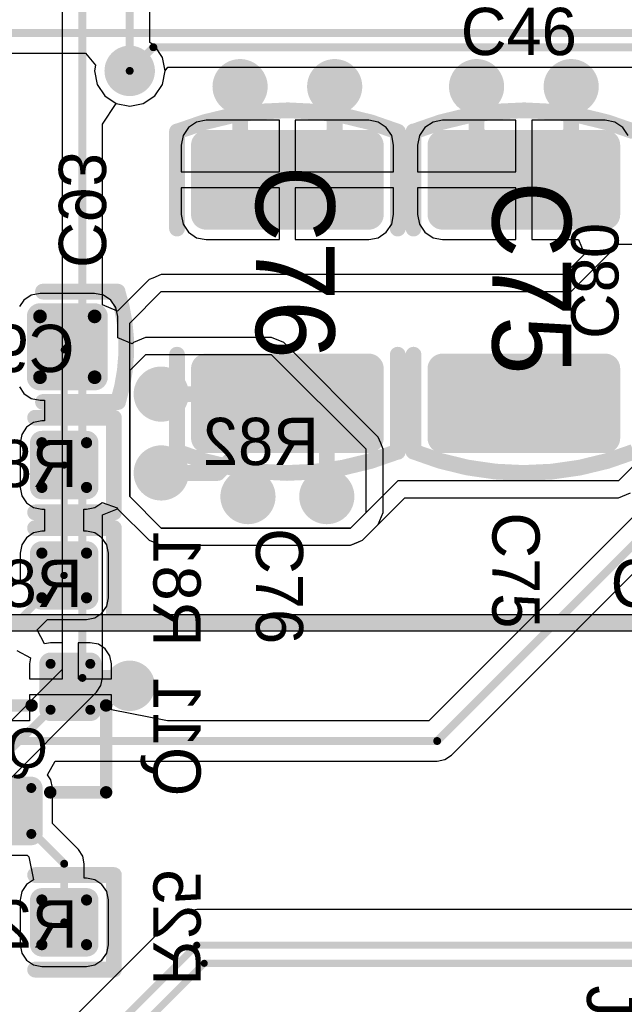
# Model space of a CAD drawing. Header units: millimetres. Extents: x 1.4 to 10.4, y 0 to 10.9.
# Tile 37 of 177: x 4.13 to 4.514, y 2.433 to 3.057. Entities that reach past the tile are written whole.
import ezdxf

# ---------------------------------------------------------------- set-up
doc = ezdxf.new("R2010")
doc.units = ezdxf.units.MM
doc.header["$MEASUREMENT"] = 0
for name, color, linetype in [('BottomLayer', 5, 'Continuous'), ('BottomOverlay', 54, 'Continuous'), ('BottomPaste', 16, 'Continuous'), ('BottomSolder', 6, 'Continuous'), ('DrillDrawing', 1, 'Continuous'), ('DrillGuide', 244, 'Continuous'), ('InternalPlane1', 76, 'Continuous'), ('InternalPlane2', 16, 'Continuous'), ('Mechanical31', 56, 'Continuous'), ('Mechanical32', 56, 'Continuous'), ('MultiLayer', 9, 'Continuous'), ('TopLayer', 1, 'Continuous'), ('TopOverlay', 2, 'Continuous'), ('TopPaste', 8, 'Continuous'), ('TopSolder', 216, 'Continuous')]:
    doc.layers.add(name, color=color, linetype=linetype)

msp = doc.modelspace()

# ---------------------------------------------------------------- linework, layer by layer
at = {"layer": 'BottomLayer'}
for p, q in [((3.84928, 3.03626), (4.17193, 3.03626)), ((4.17193, 3.03626), (4.17827, 3.02852)), ((4.17827, 3.02852), (4.17757, 3.025)), ((4.17757, 3.025), (4.17928, 3.01642)), ((4.22072, 3.01642), (4.22243, 3.025)), ((4.22243, 3.025), (4.22428, 3.02726)), ((4.22428, 3.02726), (4.57472, 3.02726)), ((4.17928, 3.01642), (4.18414, 3.00914)), ((4.21586, 3.00914), (4.22072, 3.01642)), ((4.18414, 3.00914), (4.19142, 3.00428)), ((4.19142, 3.00428), (4.2, 3.00257)), ((4.2, 3.00257), (4.20858, 3.00428)), ((4.20858, 3.00428), (4.21586, 3.00914)), ((4.13278, 2.87962), (4.13, 2.87547)), ((4.13752, 2.88279), (4.13278, 2.87962)), ((4.14311, 2.8839), (4.13752, 2.88279)), ((4.17776, 2.8839), (4.14311, 2.8839)), ((4.18335, 2.88279), (4.17776, 2.8839)), ((4.18809, 2.87962), (4.18335, 2.88279)), ((4.19126, 2.87488), (4.18809, 2.87962)), ((4.19237, 2.86929), (4.19126, 2.87488)), ((4.19237, 2.85574), (4.19237, 2.86929)), ((4.20161, 2.85191), (4.19237, 2.85574)), ((4.21, 2.85582), (4.20235, 2.85265)), ((4.29, 2.85582), (4.21, 2.85582)), ((4.29765, 2.85265), (4.29, 2.85582)), ((4.29, 2.85582), (4.29, 2.85582)), ((4.20235, 2.85265), (4.20161, 2.85191)), ((4.20235, 2.85265), (4.20235, 2.85265)), ((4.35765, 2.79265), (4.29765, 2.85265)), ((4.21, 2.845), (4.2, 2.835)), ((4.29, 2.845), (4.21, 2.845)), ((4.35, 2.785), (4.29, 2.845)), ((4.2, 2.835), (4.2, 2.755)), ((4.13, 2.82453), (4.13278, 2.82038)), ((4.13278, 2.82038), (4.13752, 2.81721)), ((4.13752, 2.81721), (4.14311, 2.8161)), ((4.14311, 2.8161), (4.14597, 2.8161)), ((4.14597, 2.8161), (4.14597, 2.80298)), ((4.13453, 2.79894), (4.13153, 2.79446)), ((4.13901, 2.80193), (4.13453, 2.79894)), ((4.14429, 2.80298), (4.13901, 2.80193)), ((4.14597, 2.80298), (4.14429, 2.80298)), ((4.13153, 2.79446), (4.13048, 2.78917)), ((4.35924, 2.78883), (4.35765, 2.79265)), ((4.35765, 2.79265), (4.35765, 2.79265)), ((4.13048, 2.78917), (4.13048, 2.76083)), ((4.36082, 2.785), (4.35924, 2.78883)), ((4.35, 2.745), (4.35, 2.785)), ((4.36082, 2.745), (4.36082, 2.785)), ((4.36082, 2.785), (4.36082, 2.785)), ((4.55621, 2.77923), (4.38972, 2.61274)), ((4.13048, 2.76083), (4.13153, 2.75554)), ((4.13153, 2.75554), (4.13453, 2.75106)), ((4.2, 2.755), (4.22, 2.735)), ((4.13453, 2.75106), (4.13901, 2.74807)), ((4.13901, 2.74807), (4.14429, 2.74702)), ((4.17264, 2.74702), (4.17792, 2.74807)), ((4.17792, 2.74807), (4.1824, 2.75106)), ((4.1824, 2.75106), (4.18261, 2.75118)), ((4.1824, 2.75106), (4.1824, 2.75106)), ((4.1824, 2.75106), (4.1824, 2.75106)), ((4.18261, 2.75118), (4.19208, 2.74798)), ((4.19208, 2.74798), (4.19235, 2.74735)), ((4.14429, 2.74702), (4.14597, 2.74702)), ((4.14597, 2.74702), (4.14597, 2.73298)), ((4.17095, 2.73298), (4.17095, 2.74702)), ((4.17095, 2.74702), (4.17264, 2.74702)), ((4.19235, 2.74735), (4.19235, 2.74735)), ((4.19235, 2.74735), (4.21235, 2.72735)), ((4.34, 2.735), (4.35, 2.745)), ((4.35765, 2.73735), (4.36082, 2.745)), ((4.36082, 2.745), (4.36082, 2.745)), ((4.34765, 2.72735), (4.35765, 2.73735)), ((4.40401, 2.59099), (4.55302, 2.73999)), ((4.13453, 2.72894), (4.13153, 2.72446)), ((4.13901, 2.73193), (4.13453, 2.72894)), ((4.14429, 2.73298), (4.13901, 2.73193)), ((4.14597, 2.73298), (4.14429, 2.73298)), ((4.17264, 2.73298), (4.17095, 2.73298)), ((4.17792, 2.73193), (4.17264, 2.73298)), ((4.1824, 2.72894), (4.17792, 2.73193)), ((4.1854, 2.72446), (4.1824, 2.72894)), ((4.22, 2.735), (4.34, 2.735)), ((4.13153, 2.72446), (4.13048, 2.71917)), ((4.18645, 2.71917), (4.1854, 2.72446)), ((4.21235, 2.72735), (4.22, 2.72418)), ((4.22, 2.72418), (4.22, 2.72418)), ((4.22, 2.72418), (4.34, 2.72418)), ((4.34, 2.72418), (4.34765, 2.72735)), ((4.34765, 2.72735), (4.34765, 2.72735)), ((4.13048, 2.71917), (4.13048, 2.70148)), ((4.18645, 2.69083), (4.18645, 2.71917)), ((4.13048, 2.70148), (4.12217, 2.69592)), ((4.1824, 2.68106), (4.1854, 2.68554)), ((4.1854, 2.68554), (4.18645, 2.69083)), ((4.17792, 2.67807), (4.1824, 2.68106)), ((4.1413, 2.67041), (4.14791, 2.67702)), ((4.14791, 2.67702), (4.17264, 2.67702)), ((4.17264, 2.67702), (4.17792, 2.67807)), ((4.14602, 2.66159), (4.1413, 2.67041)), ((4.1498, 2.66234), (4.14602, 2.66159)), ((4.1574, 2.66234), (4.1498, 2.66234)), ((4.1574, 2.63937), (4.1574, 2.66234)), ((4.175, 2.66234), (4.1674, 2.66234)), ((4.1674, 2.66234), (4.1674, 2.63937)), ((4.18013, 2.66132), (4.175, 2.66234)), ((4.18448, 2.65842), (4.18013, 2.66132)), ((4.12833, 2.65744), (4.13715, 2.65272)), ((4.18739, 2.65407), (4.18448, 2.65842)), ((4.18841, 2.64894), (4.18739, 2.65407)), ((4.13715, 2.65272), (4.1364, 2.64894)), ((4.1364, 2.64894), (4.1364, 2.63937)), ((4.18841, 2.63937), (4.18841, 2.64894)), ((4.1364, 2.63937), (4.1574, 2.63937)), ((4.1674, 2.63937), (4.18841, 2.63937)), ((4.18841, 2.62937), (4.1364, 2.62937)), ((4.1364, 2.62937), (4.1364, 2.6198)), ((4.18841, 2.6198), (4.18841, 2.62937)), ((4.1364, 2.6198), (4.13639, 2.61274)), ((4.1364, 2.6198), (4.1364, 2.6198)), ((4.1364, 2.6198), (4.1364, 2.6198)), ((4.1364, 2.6198), (4.1364, 2.6198)), ((4.1364, 2.6198), (4.1364, 2.6198)), ((4.1364, 2.6198), (4.1364, 2.6198)), ((4.22389, 2.61274), (4.18841, 2.6198)), ((4.13639, 2.61274), (4.11361, 2.61274)), ((4.38972, 2.61274), (4.22389, 2.61274)), ((4.14791, 2.57844), (4.15262, 2.58726)), ((4.15262, 2.58726), (4.395, 2.58726)), ((4.395, 2.58726), (4.39988, 2.58823)), ((4.39988, 2.58823), (4.40401, 2.59099)), ((4.40401, 2.59099), (4.40401, 2.59099)), ((4.40401, 2.59099), (4.40401, 2.59099)), ((4.14999, 2.57533), (4.14791, 2.57844)), ((4.15101, 2.5702), (4.14999, 2.57533)), ((4.15101, 2.54765), (4.15101, 2.5702)), ((4.16748, 2.53118), (4.15101, 2.54765)), ((4.17024, 2.52704), (4.16748, 2.53118)), ((4.1124, 2.52766), (4.13495, 2.52766)), ((4.13495, 2.52766), (4.13611, 2.5265)), ((4.13611, 2.5265), (4.13901, 2.51193)), ((4.17121, 2.52217), (4.17024, 2.52704)), ((4.17121, 2.51298), (4.17121, 2.52217)), ((4.13901, 2.51193), (4.13453, 2.50894)), ((4.17264, 2.51298), (4.17121, 2.51298)), ((4.17792, 2.51193), (4.17264, 2.51298)), ((4.1824, 2.50894), (4.17792, 2.51193)), ((4.13153, 2.50446), (4.13048, 2.49917)), ((4.13453, 2.50894), (4.13153, 2.50446)), ((4.1854, 2.50446), (4.1824, 2.50894)), ((4.18645, 2.49917), (4.1854, 2.50446)), ((4.13048, 2.49917), (4.13048, 2.47083)), ((4.18645, 2.47083), (4.18645, 2.49917)), ((4.13048, 2.47083), (4.13153, 2.46554)), ((4.1854, 2.46554), (4.18645, 2.47083)), ((4.13153, 2.46554), (4.13453, 2.46106)), ((4.13453, 2.46106), (4.13901, 2.45807)), ((4.17792, 2.45807), (4.1824, 2.46106)), ((4.1824, 2.46106), (4.1854, 2.46554)), ((4.13901, 2.45807), (4.14429, 2.45702)), ((4.14429, 2.45702), (4.17264, 2.45702)), ((4.17264, 2.45702), (4.17792, 2.45807))]:
    msp.add_line(p, q, dxfattribs=at)
for points, const_width in [([(3.844, 3.049), (4.701, 3.049)], 0.005), ([(4.2, 3.025), (4.215, 3.04)], 0.005), ([(4.215, 3.04), (4.58, 3.04)], 0.005), ([(4.15846, 2.84803), (4.16043, 2.85)], 0.0045), ([(4.15846, 2.775), (4.15846, 2.84803)], 0.0045), ([(4.395, 2.6), (4.595, 2.8)], 0.005), ([(4.15846, 2.705), (4.15846, 2.775)], 0.0045), ([(4.0876, 2.63437), (4.15823, 2.705)], 0.0045), ([(4.15823, 2.705), (4.15846, 2.705)], 0.0045), ([(4.1624, 2.63437), (4.16303, 2.635)], 0.02), ([(4.16303, 2.635), (4.2, 2.635)], 0.02), ([(3.98197, 2.6), (4.395, 2.6)], 0.005), ([(4.125, 2.55563), (4.15846, 2.52217)], 0.005), ([(4.15846, 2.485), (4.15846, 2.52217)], 0.005)]:
    msp.add_lwpolyline(points, dxfattribs=dict(at, const_width=const_width))
for points, const_width in [([(4.21375, 3.04, 1), (4.21625, 3.04, 1)], 0.0025), ([(4.21375, 3.04, 1), (4.21625, 3.04, 1)], 0.0025), ([(4.194, 3.025, 1), (4.206, 3.025, 1)], 0.012), ([(4.2625, 3.015, 1), (4.2775, 3.015, 1)], 0.015), ([(4.3225, 3.015, 1), (4.3375, 3.015, 1)], 0.015), ([(4.4125, 3.015, 1), (4.4275, 3.015, 1)], 0.015), ([(4.4725, 3.015, 1), (4.4875, 3.015, 1)], 0.015), ([(4.19875, 3.025, 1), (4.20125, 3.025, 1)], 0.0025), ([(4.14094, 2.86929, 1), (4.14528, 2.86929, 1)], 0.00433), ([(4.17559, 2.86929, 1), (4.17992, 2.86929, 1)], 0.00433), ([(4.15734, 2.84803, 1), (4.15959, 2.84803, 1)], 0.00225), ([(4.15734, 2.84803, 1), (4.15959, 2.84803, 1)], 0.00225), ([(4.15931, 2.85, 1), (4.16156, 2.85, 1)], 0.00225), ([(4.14094, 2.83071, 1), (4.14528, 2.83071, 1)], 0.00433), ([(4.17559, 2.83071, 1), (4.17992, 2.83071, 1)], 0.00433), ([(4.2125, 2.82, 1), (4.2275, 2.82, 1)], 0.015), ([(4.14252, 2.78917, 1), (4.14606, 2.78917, 1)], 0.00354), ([(4.17087, 2.78917, 1), (4.17441, 2.78917, 1)], 0.00354), ([(4.2125, 2.77, 1), (4.2275, 2.77, 1)], 0.015), ([(4.15734, 2.775, 1), (4.15959, 2.775, 1)], 0.00225), ([(4.15734, 2.775, 1), (4.15959, 2.775, 1)], 0.00225), ([(4.2675, 2.755, 1), (4.2825, 2.755, 1)], 0.015), ([(4.3175, 2.755, 1), (4.3325, 2.755, 1)], 0.015), ([(4.14252, 2.76083, 1), (4.14606, 2.76083, 1)], 0.00354), ([(4.17087, 2.76083, 1), (4.17441, 2.76083, 1)], 0.00354), ([(4.14252, 2.71917, 1), (4.14606, 2.71917, 1)], 0.00354), ([(4.17087, 2.71917, 1), (4.17441, 2.71917, 1)], 0.00354), ([(4.1571, 2.705, 1), (4.15935, 2.705, 1)], 0.00225), ([(4.1571, 2.705, 1), (4.15935, 2.705, 1)], 0.00225), ([(4.15734, 2.705, 1), (4.15959, 2.705, 1)], 0.00225), ([(4.15734, 2.705, 1), (4.15959, 2.705, 1)], 0.00225), ([(4.14252, 2.69083, 1), (4.14606, 2.69083, 1)], 0.00354), ([(4.17087, 2.69083, 1), (4.17441, 2.69083, 1)], 0.00354), ([(4.14823, 2.64894, 1), (4.15138, 2.64894, 1)], 0.00315), ([(4.17343, 2.64894, 1), (4.17657, 2.64894, 1)], 0.00315), ([(4.1574, 2.63437, 1), (4.1674, 2.63437, 1)], 0.01), ([(4.15803, 2.635, 1), (4.16803, 2.635, 1)], 0.01), ([(4.15803, 2.635, 1), (4.16803, 2.635, 1)], 0.01), ([(4.194, 2.635, 1), (4.206, 2.635, 1)], 0.012), ([(4.195, 2.635, 1), (4.205, 2.635, 1)], 0.01), ([(4.14823, 2.6198, 1), (4.15138, 2.6198, 1)], 0.00315), ([(4.17343, 2.6198, 1), (4.17657, 2.6198, 1)], 0.00315), ([(4.39375, 2.6, 1), (4.39625, 2.6, 1)], 0.0025), ([(4.39375, 2.6, 1), (4.39625, 2.6, 1)], 0.0025), ([(4.13602, 2.5702, 1), (4.13917, 2.5702, 1)], 0.00315), ([(4.13602, 2.54106, 1), (4.13917, 2.54106, 1)], 0.00315), ([(4.15721, 2.52217, 1), (4.15971, 2.52217, 1)], 0.0025), ([(4.15721, 2.52217, 1), (4.15971, 2.52217, 1)], 0.0025), ([(4.14252, 2.49917, 1), (4.14606, 2.49917, 1)], 0.00354), ([(4.17087, 2.49917, 1), (4.17441, 2.49917, 1)], 0.00354), ([(4.15721, 2.485, 1), (4.15971, 2.485, 1)], 0.0025), ([(4.14252, 2.47083, 1), (4.14606, 2.47083, 1)], 0.00354), ([(4.17087, 2.47083, 1), (4.17441, 2.47083, 1)], 0.00354)]:
    msp.add_lwpolyline(points, format="xyb", close=True, dxfattribs=dict(at, const_width=const_width))
for points in [[(4.17776, 2.87362), (4.14311, 2.87362), (4.17776, 2.82638), (4.14311, 2.82638)], [(4.18209, 2.86929), (4.13878, 2.86929), (4.18209, 2.83071), (4.13878, 2.83071)], [(4.17264, 2.79272), (4.14429, 2.79272), (4.17264, 2.75728), (4.14429, 2.75728)], [(4.17618, 2.78917), (4.14075, 2.78917), (4.17618, 2.76083), (4.14075, 2.76083)], [(4.14429, 2.68728), (4.17264, 2.68728), (4.14429, 2.72272), (4.17264, 2.72272)], [(4.14075, 2.69083), (4.17618, 2.69083), (4.14075, 2.71917), (4.17618, 2.71917)], [(4.17815, 2.64894), (4.14665, 2.64894), (4.17815, 2.6198), (4.14665, 2.6198)], [(4.175, 2.65209), (4.1498, 2.65209), (4.175, 2.61665), (4.1498, 2.61665)], [(4.1376, 2.57335), (4.1124, 2.57335), (4.1376, 2.53791), (4.1124, 2.53791)], [(4.14075, 2.5702), (4.10925, 2.5702), (4.14075, 2.54106), (4.10925, 2.54106)], [(4.14075, 2.47083), (4.17618, 2.47083), (4.14075, 2.49917), (4.17618, 2.49917)], [(4.14429, 2.46728), (4.17264, 2.46728), (4.14429, 2.50272), (4.17264, 2.50272)]]:
    msp.add_solid(points, dxfattribs=at)
at = {"layer": 'BottomOverlay'}
for points, const_width in [([(4.145, 2.885), (4.19233, 2.885)], 0.01), ([(4.145, 2.815), (4.1926, 2.815)], 0.01), ([(4.14, 2.805), (4.19, 2.805)], 0.01), ([(4.19, 2.745), (4.19, 2.805)], 0.01), ([(4.14, 2.745), (4.19, 2.745)], 0.01), ([(4.14, 2.735), (4.19, 2.735)], 0.01), ([(4.19, 2.675), (4.19, 2.735)], 0.01), ([(4.14, 2.675), (4.19, 2.675)], 0.01), ([(4.1122, 2.62256), (4.1378, 2.62256)], 0.00787), ([(4.18504, 2.56744), (4.18504, 2.62256)], 0.00787), ([(4.14961, 2.56744), (4.18504, 2.56744)], 0.00787), ([(4.14, 2.515), (4.19, 2.515)], 0.01), ([(4.19, 2.455), (4.19, 2.515)], 0.01), ([(4.14, 2.455), (4.19, 2.455)], 0.01)]:
    msp.add_lwpolyline(points, dxfattribs=dict(at, const_width=const_width))
for points, const_width in [([(4.1425, 2.885, 1), (4.1475, 2.885, 1)], 0.005), ([(4.18983, 2.885, 1), (4.19483, 2.885, 1)], 0.005), ([(4.18983, 2.88476, 1), (4.19483, 2.88476, 1)], 0.005), ([(4.1425, 2.815, 1), (4.1475, 2.815, 1)], 0.005), ([(4.1901, 2.81515, 1), (4.1951, 2.81515, 1)], 0.005), ([(4.1901, 2.815, 1), (4.1951, 2.815, 1)], 0.005), ([(4.1375, 2.805, 1), (4.1425, 2.805, 1)], 0.005), ([(4.1875, 2.805, 1), (4.1925, 2.805, 1)], 0.005), ([(4.1875, 2.805, 1), (4.1925, 2.805, 1)], 0.005), ([(4.1375, 2.745, 1), (4.1425, 2.745, 1)], 0.005), ([(4.1875, 2.745, 1), (4.1925, 2.745, 1)], 0.005), ([(4.1875, 2.745, 1), (4.1925, 2.745, 1)], 0.005), ([(4.1375, 2.735, 1), (4.1425, 2.735, 1)], 0.005), ([(4.1875, 2.735, 1), (4.1925, 2.735, 1)], 0.005), ([(4.1875, 2.735, 1), (4.1925, 2.735, 1)], 0.005), ([(4.1375, 2.675, 1), (4.1425, 2.675, 1)], 0.005), ([(4.1875, 2.675, 1), (4.1925, 2.675, 1)], 0.005), ([(4.1875, 2.675, 1), (4.1925, 2.675, 1)], 0.005), ([(4.13583, 2.62256, 1), (4.13976, 2.62256, 1)], 0.00394), ([(4.18307, 2.62256, 1), (4.18701, 2.62256, 1)], 0.00394), ([(4.14764, 2.56744, 1), (4.15157, 2.56744, 1)], 0.00394), ([(4.18307, 2.56744, 1), (4.18701, 2.56744, 1)], 0.00394), ([(4.18307, 2.56744, 1), (4.18701, 2.56744, 1)], 0.00394), ([(4.1375, 2.515, 1), (4.1425, 2.515, 1)], 0.005), ([(4.1875, 2.515, 1), (4.1925, 2.515, 1)], 0.005), ([(4.1875, 2.515, 1), (4.1925, 2.515, 1)], 0.005), ([(4.1375, 2.455, 1), (4.1425, 2.455, 1)], 0.005), ([(4.1875, 2.455, 1), (4.1925, 2.455, 1)], 0.005), ([(4.1875, 2.455, 1), (4.1925, 2.455, 1)], 0.005)]:
    msp.add_lwpolyline(points, format="xyb", close=True, dxfattribs=dict(at, const_width=const_width))
at = {"layer": 'BottomOverlay', "const_width": 0.01}
msp.add_lwpolyline([(4.19233, 2.88476, -0.154963), (4.1926, 2.81515)], format="xyb", dxfattribs=at)
at = {"layer": 'BottomPaste'}
for points, const_width in [([(4.14094, 2.86929, 1), (4.14528, 2.86929, 1)], 0.00433), ([(4.17559, 2.86929, 1), (4.17992, 2.86929, 1)], 0.00433), ([(4.14094, 2.83071, 1), (4.14528, 2.83071, 1)], 0.00433), ([(4.17559, 2.83071, 1), (4.17992, 2.83071, 1)], 0.00433), ([(4.14252, 2.78917, 1), (4.14606, 2.78917, 1)], 0.00354), ([(4.17087, 2.78917, 1), (4.17441, 2.78917, 1)], 0.00354), ([(4.14252, 2.76083, 1), (4.14606, 2.76083, 1)], 0.00354), ([(4.17087, 2.76083, 1), (4.17441, 2.76083, 1)], 0.00354), ([(4.14252, 2.71917, 1), (4.14606, 2.71917, 1)], 0.00354), ([(4.17087, 2.71917, 1), (4.17441, 2.71917, 1)], 0.00354), ([(4.14252, 2.69083, 1), (4.14606, 2.69083, 1)], 0.00354), ([(4.17087, 2.69083, 1), (4.17441, 2.69083, 1)], 0.00354), ([(4.14823, 2.64894, 1), (4.15138, 2.64894, 1)], 0.00315), ([(4.17343, 2.64894, 1), (4.17657, 2.64894, 1)], 0.00315), ([(4.14823, 2.6198, 1), (4.15138, 2.6198, 1)], 0.00315), ([(4.17343, 2.6198, 1), (4.17657, 2.6198, 1)], 0.00315), ([(4.13602, 2.5702, 1), (4.13917, 2.5702, 1)], 0.00315), ([(4.13602, 2.54106, 1), (4.13917, 2.54106, 1)], 0.00315), ([(4.14252, 2.49917, 1), (4.14606, 2.49917, 1)], 0.00354), ([(4.17087, 2.49917, 1), (4.17441, 2.49917, 1)], 0.00354), ([(4.14252, 2.47083, 1), (4.14606, 2.47083, 1)], 0.00354), ([(4.17087, 2.47083, 1), (4.17441, 2.47083, 1)], 0.00354)]:
    msp.add_lwpolyline(points, format="xyb", close=True, dxfattribs=dict(at, const_width=const_width))
for points in [[(4.17776, 2.87362), (4.14311, 2.87362), (4.17776, 2.82638), (4.14311, 2.82638)], [(4.18209, 2.86929), (4.13878, 2.86929), (4.18209, 2.83071), (4.13878, 2.83071)], [(4.17264, 2.79272), (4.14429, 2.79272), (4.17264, 2.75728), (4.14429, 2.75728)], [(4.17618, 2.78917), (4.14075, 2.78917), (4.17618, 2.76083), (4.14075, 2.76083)], [(4.14429, 2.68728), (4.17264, 2.68728), (4.14429, 2.72272), (4.17264, 2.72272)], [(4.14075, 2.69083), (4.17618, 2.69083), (4.14075, 2.71917), (4.17618, 2.71917)], [(4.17815, 2.64894), (4.14665, 2.64894), (4.17815, 2.6198), (4.14665, 2.6198)], [(4.175, 2.65209), (4.1498, 2.65209), (4.175, 2.61665), (4.1498, 2.61665)], [(4.1376, 2.57335), (4.1124, 2.57335), (4.1376, 2.53791), (4.1124, 2.53791)], [(4.14075, 2.5702), (4.10925, 2.5702), (4.14075, 2.54106), (4.10925, 2.54106)], [(4.14075, 2.47083), (4.17618, 2.47083), (4.14075, 2.49917), (4.17618, 2.49917)], [(4.14429, 2.46728), (4.17264, 2.46728), (4.14429, 2.50272), (4.17264, 2.50272)]]:
    msp.add_solid(points, dxfattribs=at)
at = {"layer": 'BottomSolder'}
for points, const_width in [([(4.13894, 2.86929, 1), (4.14728, 2.86929, 1)], 0.00833), ([(4.17359, 2.86929, 1), (4.18192, 2.86929, 1)], 0.00833), ([(4.13894, 2.83071, 1), (4.14728, 2.83071, 1)], 0.00833), ([(4.17359, 2.83071, 1), (4.18192, 2.83071, 1)], 0.00833), ([(4.14052, 2.78917, 1), (4.14806, 2.78917, 1)], 0.00754), ([(4.16887, 2.78917, 1), (4.17641, 2.78917, 1)], 0.00754), ([(4.14052, 2.76083, 1), (4.14806, 2.76083, 1)], 0.00754), ([(4.16887, 2.76083, 1), (4.17641, 2.76083, 1)], 0.00754), ([(4.14052, 2.71917, 1), (4.14806, 2.71917, 1)], 0.00754), ([(4.16887, 2.71917, 1), (4.17641, 2.71917, 1)], 0.00754), ([(4.14052, 2.69083, 1), (4.14806, 2.69083, 1)], 0.00754), ([(4.16887, 2.69083, 1), (4.17641, 2.69083, 1)], 0.00754), ([(4.14623, 2.64894, 1), (4.15338, 2.64894, 1)], 0.00715), ([(4.17143, 2.64894, 1), (4.17857, 2.64894, 1)], 0.00715), ([(4.14623, 2.6198, 1), (4.15338, 2.6198, 1)], 0.00715), ([(4.17143, 2.6198, 1), (4.17857, 2.6198, 1)], 0.00715), ([(4.13402, 2.5702, 1), (4.14117, 2.5702, 1)], 0.00715), ([(4.13402, 2.54106, 1), (4.14117, 2.54106, 1)], 0.00715), ([(4.14052, 2.49917, 1), (4.14806, 2.49917, 1)], 0.00754), ([(4.16887, 2.49917, 1), (4.17641, 2.49917, 1)], 0.00754), ([(4.14052, 2.47083, 1), (4.14806, 2.47083, 1)], 0.00754), ([(4.16887, 2.47083, 1), (4.17641, 2.47083, 1)], 0.00754)]:
    msp.add_lwpolyline(points, format="xyb", close=True, dxfattribs=dict(at, const_width=const_width))
for points in [[(4.17776, 2.87762), (4.14311, 2.87762), (4.17776, 2.82238), (4.14311, 2.82238)], [(4.18609, 2.86929), (4.13478, 2.86929), (4.18609, 2.83071), (4.13478, 2.83071)], [(4.17264, 2.79672), (4.14429, 2.79672), (4.17264, 2.75328), (4.14429, 2.75328)], [(4.18018, 2.78917), (4.13675, 2.78917), (4.18018, 2.76083), (4.13675, 2.76083)], [(4.14429, 2.68328), (4.17264, 2.68328), (4.14429, 2.72672), (4.17264, 2.72672)], [(4.13675, 2.69083), (4.18018, 2.69083), (4.13675, 2.71917), (4.18018, 2.71917)], [(4.175, 2.65609), (4.1498, 2.65609), (4.175, 2.61265), (4.1498, 2.61265)], [(4.18215, 2.64894), (4.14265, 2.64894), (4.18215, 2.6198), (4.14265, 2.6198)], [(4.1376, 2.57735), (4.1124, 2.57735), (4.1376, 2.53391), (4.1124, 2.53391)], [(4.14475, 2.5702), (4.10525, 2.5702), (4.14475, 2.54106), (4.10525, 2.54106)], [(4.14429, 2.46328), (4.17264, 2.46328), (4.14429, 2.50672), (4.17264, 2.50672)], [(4.13675, 2.47083), (4.18018, 2.47083), (4.13675, 2.49917), (4.18018, 2.49917)]]:
    msp.add_solid(points, dxfattribs=at)
at = {"layer": 'DrillDrawing'}
for points, const_width in [([(4.197, 3.025, 1), (4.203, 3.025, 1)], 0.006), ([(4.26625, 3.015, 1), (4.27375, 3.015, 1)], 0.0075), ([(4.32625, 3.015, 1), (4.33375, 3.015, 1)], 0.0075), ([(4.41625, 3.015, 1), (4.42375, 3.015, 1)], 0.0075), ([(4.47625, 3.015, 1), (4.48375, 3.015, 1)], 0.0075), ([(4.21625, 2.82, 1), (4.22375, 2.82, 1)], 0.0075), ([(4.21625, 2.77, 1), (4.22375, 2.77, 1)], 0.0075), ([(4.27125, 2.755, 1), (4.27875, 2.755, 1)], 0.0075), ([(4.32125, 2.755, 1), (4.32875, 2.755, 1)], 0.0075), ([(4.197, 2.635, 1), (4.203, 2.635, 1)], 0.006)]:
    msp.add_lwpolyline(points, format="xyb", close=True, dxfattribs=dict(at, const_width=const_width))
at = {"layer": 'DrillGuide'}
for points, const_width in [([(4.197, 3.025, 1), (4.203, 3.025, 1)], 0.006), ([(4.26625, 3.015, 1), (4.27375, 3.015, 1)], 0.0075), ([(4.32625, 3.015, 1), (4.33375, 3.015, 1)], 0.0075), ([(4.41625, 3.015, 1), (4.42375, 3.015, 1)], 0.0075), ([(4.47625, 3.015, 1), (4.48375, 3.015, 1)], 0.0075), ([(4.21625, 2.82, 1), (4.22375, 2.82, 1)], 0.0075), ([(4.21625, 2.77, 1), (4.22375, 2.77, 1)], 0.0075), ([(4.27125, 2.755, 1), (4.27875, 2.755, 1)], 0.0075), ([(4.32125, 2.755, 1), (4.32875, 2.755, 1)], 0.0075), ([(4.197, 2.635, 1), (4.203, 2.635, 1)], 0.006)]:
    msp.add_lwpolyline(points, format="xyb", close=True, dxfattribs=dict(at, const_width=const_width))
at = {"layer": 'InternalPlane1'}
for points, const_width in [([(4.192, 3.025, 1), (4.208, 3.025, 1)], 0.016), ([(4.21125, 2.82, 1), (4.22875, 2.82, 1)], 0.0175), ([(4.21125, 2.77, 1), (4.22875, 2.77, 1)], 0.0175), ([(4.26625, 2.755, 1), (4.28375, 2.755, 1)], 0.0175), ([(4.31625, 2.755, 1), (4.33375, 2.755, 1)], 0.0175)]:
    msp.add_lwpolyline(points, format="xyb", close=True, dxfattribs=dict(at, const_width=const_width))
at = {"layer": 'InternalPlane2'}
for p, q in [((4.69789, 2.6801), (4.01, 2.6801)), ((4.01211, 2.6699), (4.7, 2.6699))]:
    msp.add_line(p, q, dxfattribs=at)
for points, const_width in [([(4.192, 3.025, 1), (4.208, 3.025, 1)], 0.016), ([(4.26125, 3.015, 1), (4.27875, 3.015, 1)], 0.0175), ([(4.32125, 3.015, 1), (4.33875, 3.015, 1)], 0.0175), ([(4.41125, 3.015, 1), (4.42875, 3.015, 1)], 0.0175), ([(4.47125, 3.015, 1), (4.48875, 3.015, 1)], 0.0175), ([(4.192, 2.635, 1), (4.208, 2.635, 1)], 0.016)]:
    msp.add_lwpolyline(points, format="xyb", close=True, dxfattribs=dict(at, const_width=const_width))
at = {"layer": 'InternalPlane2', "const_width": 0.01}
msp.add_lwpolyline([(4.01, 2.675), (4.7, 2.675)], dxfattribs=at)
at = {"layer": 'MultiLayer'}
for points, const_width in [([(4.194, 3.025, 1), (4.206, 3.025, 1)], 0.012), ([(4.2625, 3.015, 1), (4.2775, 3.015, 1)], 0.015), ([(4.3225, 3.015, 1), (4.3375, 3.015, 1)], 0.015), ([(4.4125, 3.015, 1), (4.4275, 3.015, 1)], 0.015), ([(4.4725, 3.015, 1), (4.4875, 3.015, 1)], 0.015), ([(4.2125, 2.82, 1), (4.2275, 2.82, 1)], 0.015), ([(4.2125, 2.77, 1), (4.2275, 2.77, 1)], 0.015), ([(4.2675, 2.755, 1), (4.2825, 2.755, 1)], 0.015), ([(4.3175, 2.755, 1), (4.3325, 2.755, 1)], 0.015), ([(4.194, 2.635, 1), (4.206, 2.635, 1)], 0.012)]:
    msp.add_lwpolyline(points, format="xyb", close=True, dxfattribs=dict(at, const_width=const_width))
at = {"layer": 'TopLayer'}
for p, q in [((4.15726, 3.18706), (4.15726, 2.64528)), ((4.21274, 3.04294), (4.21274, 3.18706)), ((4.21586, 3.04086), (4.21274, 3.04294)), ((4.22072, 3.03358), (4.21586, 3.04086)), ((4.22243, 3.025), (4.22072, 3.03358)), ((4.22072, 3.01642), (4.22243, 3.025)), ((4.21586, 3.00914), (4.22072, 3.01642)), ((4.18274, 2.9913), (4.19142, 3.00428)), ((4.19142, 3.00428), (4.2, 3.00257)), ((4.2, 3.00257), (4.20858, 3.00428)), ((4.20858, 3.00428), (4.21586, 3.00914)), ((4.18274, 2.87663), (4.18274, 2.9913)), ((4.24237, 2.99253), (4.23724, 2.9891)), ((4.24843, 2.99373), (4.24237, 2.99253)), ((4.295, 2.99373), (4.24843, 2.99373)), ((4.295, 2.96087), (4.295, 2.99373)), ((4.35157, 2.99373), (4.305, 2.99373)), ((4.305, 2.99373), (4.305, 2.96087)), ((4.35763, 2.99253), (4.35157, 2.99373)), ((4.36276, 2.9891), (4.35763, 2.99253)), ((4.39237, 2.99253), (4.38724, 2.9891)), ((4.39843, 2.99373), (4.39237, 2.99253)), ((4.445, 2.99373), (4.39843, 2.99373)), ((4.445, 2.96087), (4.445, 2.99373)), ((4.50157, 2.99373), (4.455, 2.99373)), ((4.455, 2.99373), (4.455, 2.95587)), ((4.50763, 2.99253), (4.50157, 2.99373)), ((4.51276, 2.9891), (4.50763, 2.99253)), ((4.23724, 2.9891), (4.23381, 2.98397)), ((4.36619, 2.98397), (4.36276, 2.9891)), ((4.38724, 2.9891), (4.38381, 2.98397)), ((4.51619, 2.98397), (4.51276, 2.9891)), ((4.23381, 2.98397), (4.23261, 2.97791)), ((4.36739, 2.97791), (4.36619, 2.98397)), ((4.38381, 2.98397), (4.38261, 2.97791)), ((4.23261, 2.97791), (4.23261, 2.96087)), ((4.36739, 2.96087), (4.36739, 2.97791)), ((4.38261, 2.97791), (4.38261, 2.96087)), ((4.23261, 2.96087), (4.295, 2.96087)), ((4.305, 2.96087), (4.36739, 2.96087)), ((4.38261, 2.96087), (4.445, 2.96087)), ((4.455, 2.95587), (4.455, 2.918)), ((4.295, 2.95087), (4.23261, 2.95087)), ((4.23261, 2.95087), (4.23261, 2.93382)), ((4.295, 2.918), (4.295, 2.95087)), ((4.36739, 2.95087), (4.305, 2.95087)), ((4.305, 2.95087), (4.305, 2.918)), ((4.36739, 2.93382), (4.36739, 2.95087)), ((4.445, 2.95087), (4.38261, 2.95087)), ((4.38261, 2.95087), (4.38261, 2.93382)), ((4.445, 2.918), (4.445, 2.95087)), ((4.23261, 2.93382), (4.23381, 2.92777)), ((4.36619, 2.92777), (4.36739, 2.93382)), ((4.38261, 2.93382), (4.38381, 2.92777)), ((4.23381, 2.92777), (4.23724, 2.92264)), ((4.23724, 2.92264), (4.24237, 2.91921)), ((4.35763, 2.91921), (4.36276, 2.92264)), ((4.36276, 2.92264), (4.36619, 2.92777)), ((4.38381, 2.92777), (4.38724, 2.92264)), ((4.38724, 2.92264), (4.39237, 2.91921)), ((4.24237, 2.91921), (4.24843, 2.918)), ((4.24843, 2.918), (4.295, 2.918)), ((4.305, 2.918), (4.35157, 2.918)), ((4.35157, 2.918), (4.35763, 2.91921)), ((4.39237, 2.91921), (4.39843, 2.918)), ((4.39843, 2.918), (4.445, 2.918)), ((4.455, 2.918), (4.48463, 2.918)), ((4.48463, 2.918), (4.48846, 2.90876)), ((4.48, 2.885), (4.51, 2.915)), ((4.51, 2.915), (4.58, 2.915)), ((4.48846, 2.90876), (4.47552, 2.89582)), ((4.21235, 2.89265), (4.19235, 2.87265)), ((4.21459, 2.89358), (4.21235, 2.89265)), ((4.21235, 2.89265), (4.21235, 2.89265)), ((4.22, 2.89582), (4.21459, 2.89358)), ((4.47552, 2.89582), (4.22, 2.89582)), ((4.22, 2.89582), (4.22, 2.89582)), ((4.2, 2.865), (4.22, 2.885)), ((4.22, 2.885), (4.48, 2.885)), ((4.19235, 2.87265), (4.18274, 2.87663)), ((4.2, 2.755), (4.2, 2.865)), ((4.58453, 2.83953), (4.51, 2.765)), ((4.37, 2.765), (4.34, 2.735)), ((4.51, 2.765), (4.37, 2.765)), ((4.22, 2.735), (4.2, 2.755)), ((4.34765, 2.72735), (4.37448, 2.75418)), ((4.37448, 2.75418), (4.51, 2.75418)), ((4.51, 2.75418), (4.51765, 2.75735)), ((4.18274, 2.74337), (4.19235, 2.74735)), ((4.18274, 2.64), (4.18274, 2.74337)), ((4.19235, 2.74735), (4.19235, 2.74735)), ((4.19235, 2.74735), (4.19235, 2.74735)), ((4.19235, 2.74735), (4.19235, 2.74735)), ((4.19235, 2.74735), (4.21235, 2.72735)), ((4.34, 2.735), (4.22, 2.735)), ((4.21235, 2.72735), (4.22, 2.72418)), ((4.22, 2.72418), (4.22, 2.72418)), ((4.22, 2.72418), (4.34, 2.72418)), ((4.34, 2.72418), (4.34383, 2.72576)), ((4.34, 2.72418), (4.34, 2.72418)), ((4.34383, 2.72576), (4.34765, 2.72735)), ((4.34765, 2.72735), (4.34765, 2.72735)), ((4.15726, 2.64528), (4.08868, 2.5767)), ((4.18177, 2.63512), (4.18274, 2.64)), ((4.1067, 2.55868), (4.17901, 2.63099)), ((4.17901, 2.63099), (4.18177, 2.63512)), ((4.17901, 2.63099), (4.17901, 2.63099)), ((4.17901, 2.63099), (4.17901, 2.63099)), ((4.2425, 2.49319), (4.23382, 2.49146)), ((4.5345, 2.49319), (4.2425, 2.49319)), ((4.22646, 2.48654), (4.12846, 2.38854)), ((4.23382, 2.49146), (4.22646, 2.48654)), ((4.22646, 2.48654), (4.22646, 2.48654))]:
    msp.add_line(p, q, dxfattribs=at)
for points, const_width in [([(4.17, 2.64), (4.17, 3.205)], 0.005), ([(4.2, 3.025), (4.2, 3.205)], 0.005), ([(4.27, 2.98587), (4.27, 3.015)], 0.01), ([(4.33, 2.98587), (4.33, 3.015)], 0.01), ([(4.42, 2.98587), (4.42, 3.015)], 0.01), ([(4.48, 2.98587), (4.48, 3.015)], 0.01), ([(4.27, 2.98587), (4.3, 2.95587)], 0.01), ([(4.3, 2.95587), (4.33, 2.98587)], 0.01), ([(4.42, 2.98587), (4.45, 2.95587)], 0.01), ([(4.45, 2.95587), (4.48, 2.98587)], 0.01), ([(4.22, 2.82), (4.29413, 2.82)], 0.01), ([(4.29413, 2.82), (4.3, 2.81413)], 0.01), ([(4.27, 2.78413), (4.3, 2.81413)], 0.01), ([(4.27, 2.78413), (4.3, 2.81413)], 0.01), ([(4.3, 2.81413), (4.325, 2.78913)], 0.01), ([(4.3, 2.81413), (4.3, 2.81413)], 0.01), ([(4.3, 2.81413), (4.3, 2.81413)], 0.01), ([(4.325, 2.755), (4.325, 2.78913)], 0.01), ([(4.25587, 2.77), (4.27, 2.78413)], 0.01), ([(4.27, 2.76), (4.27, 2.78413)], 0.01), ([(4.27, 2.78413), (4.27, 2.78413)], 0.01), ([(4.22, 2.77), (4.25587, 2.77)], 0.01), ([(4.27, 2.76), (4.275, 2.755)], 0.01), ([(4.085, 2.555), (4.17, 2.64)], 0.005), ([(4.1445, 2.3725), (4.2425, 2.4705)], 0.0045), ([(4.2425, 2.4705), (4.5345, 2.4705)], 0.0045), ([(4.156, 2.36774), (4.24726, 2.459)], 0.0045), ([(4.24726, 2.459), (4.52974, 2.459)], 0.0045)]:
    msp.add_lwpolyline(points, dxfattribs=dict(at, const_width=const_width))
for points, const_width in [([(4.194, 3.025, 1), (4.206, 3.025, 1)], 0.012), ([(4.2625, 3.015, 1), (4.2775, 3.015, 1)], 0.015), ([(4.3225, 3.015, 1), (4.3375, 3.015, 1)], 0.015), ([(4.4125, 3.015, 1), (4.4275, 3.015, 1)], 0.015), ([(4.4725, 3.015, 1), (4.4875, 3.015, 1)], 0.015), ([(4.19875, 3.025, 1), (4.20125, 3.025, 1)], 0.0025), ([(4.2675, 3.015, 1), (4.2725, 3.015, 1)], 0.005), ([(4.3275, 3.015, 1), (4.3325, 3.015, 1)], 0.005), ([(4.4175, 3.015, 1), (4.4225, 3.015, 1)], 0.005), ([(4.4775, 3.015, 1), (4.4825, 3.015, 1)], 0.005), ([(4.2675, 2.98587, 1), (4.2725, 2.98587, 1)], 0.005), ([(4.2675, 2.98587, 1), (4.2725, 2.98587, 1)], 0.005), ([(4.3275, 2.98587, 1), (4.3325, 2.98587, 1)], 0.005), ([(4.3275, 2.98587, 1), (4.3325, 2.98587, 1)], 0.005), ([(4.4175, 2.98587, 1), (4.4225, 2.98587, 1)], 0.005), ([(4.4175, 2.98587, 1), (4.4225, 2.98587, 1)], 0.005), ([(4.4775, 2.98587, 1), (4.4825, 2.98587, 1)], 0.005), ([(4.4775, 2.98587, 1), (4.4825, 2.98587, 1)], 0.005), ([(4.24567, 2.97791, 1), (4.25118, 2.97791, 1)], 0.00551), ([(4.34882, 2.97791, 1), (4.35433, 2.97791, 1)], 0.00551), ([(4.39567, 2.97791, 1), (4.40118, 2.97791, 1)], 0.00551), ([(4.49882, 2.97791, 1), (4.50433, 2.97791, 1)], 0.00551), ([(4.2975, 2.95587, 1), (4.3025, 2.95587, 1)], 0.005), ([(4.2975, 2.95587, 1), (4.3025, 2.95587, 1)], 0.005), ([(4.4475, 2.95587, 1), (4.4525, 2.95587, 1)], 0.005), ([(4.4475, 2.95587, 1), (4.4525, 2.95587, 1)], 0.005), ([(4.24567, 2.93382, 1), (4.25118, 2.93382, 1)], 0.00551), ([(4.34882, 2.93382, 1), (4.35433, 2.93382, 1)], 0.00551), ([(4.39567, 2.93382, 1), (4.40118, 2.93382, 1)], 0.00551), ([(4.49882, 2.93382, 1), (4.50433, 2.93382, 1)], 0.00551), ([(4.24567, 2.83618, 1), (4.25118, 2.83618, 1)], 0.00551), ([(4.34882, 2.83618, 1), (4.35433, 2.83618, 1)], 0.00551), ([(4.39567, 2.83618, 1), (4.40118, 2.83618, 1)], 0.00551), ([(4.49882, 2.83618, 1), (4.50433, 2.83618, 1)], 0.00551), ([(4.2125, 2.82, 1), (4.2275, 2.82, 1)], 0.015), ([(4.2175, 2.82, 1), (4.2225, 2.82, 1)], 0.005), ([(4.29163, 2.82, 1), (4.29663, 2.82, 1)], 0.005), ([(4.29163, 2.82, 1), (4.29663, 2.82, 1)], 0.005), ([(4.2975, 2.81413, 1), (4.3025, 2.81413, 1)], 0.005), ([(4.2975, 2.81413, 1), (4.3025, 2.81413, 1)], 0.005), ([(4.2975, 2.81413, 1), (4.3025, 2.81413, 1)], 0.005), ([(4.2975, 2.81413, 1), (4.3025, 2.81413, 1)], 0.005), ([(4.2975, 2.81413, 1), (4.3025, 2.81413, 1)], 0.005), ([(4.2975, 2.81413, 1), (4.3025, 2.81413, 1)], 0.005), ([(4.2975, 2.81413, 1), (4.3025, 2.81413, 1)], 0.005), ([(4.2975, 2.81413, 1), (4.3025, 2.81413, 1)], 0.005), ([(4.24567, 2.79209, 1), (4.25118, 2.79209, 1)], 0.00551), ([(4.34882, 2.79209, 1), (4.35433, 2.79209, 1)], 0.00551), ([(4.39567, 2.79209, 1), (4.40118, 2.79209, 1)], 0.00551), ([(4.49882, 2.79209, 1), (4.50433, 2.79209, 1)], 0.00551), ([(4.3225, 2.78913, 1), (4.3275, 2.78913, 1)], 0.005), ([(4.3225, 2.78913, 1), (4.3275, 2.78913, 1)], 0.005), ([(4.2675, 2.78413, 1), (4.2725, 2.78413, 1)], 0.005), ([(4.2675, 2.78413, 1), (4.2725, 2.78413, 1)], 0.005), ([(4.2675, 2.78413, 1), (4.2725, 2.78413, 1)], 0.005), ([(4.2675, 2.78413, 1), (4.2725, 2.78413, 1)], 0.005), ([(4.2675, 2.78413, 1), (4.2725, 2.78413, 1)], 0.005), ([(4.2675, 2.78413, 1), (4.2725, 2.78413, 1)], 0.005), ([(4.2125, 2.77, 1), (4.2275, 2.77, 1)], 0.015), ([(4.2175, 2.77, 1), (4.2225, 2.77, 1)], 0.005), ([(4.25337, 2.77, 1), (4.25837, 2.77, 1)], 0.005), ([(4.25337, 2.77, 1), (4.25837, 2.77, 1)], 0.005), ([(4.2675, 2.755, 1), (4.2825, 2.755, 1)], 0.015), ([(4.3175, 2.755, 1), (4.3325, 2.755, 1)], 0.015), ([(4.2675, 2.76, 1), (4.2725, 2.76, 1)], 0.005), ([(4.2675, 2.76, 1), (4.2725, 2.76, 1)], 0.005), ([(4.2725, 2.755, 1), (4.2775, 2.755, 1)], 0.005), ([(4.3225, 2.755, 1), (4.3275, 2.755, 1)], 0.005), ([(4.16875, 2.64, 1), (4.17125, 2.64, 1)], 0.0025), ([(4.16875, 2.64, 1), (4.17125, 2.64, 1)], 0.0025), ([(4.194, 2.635, 1), (4.206, 2.635, 1)], 0.012), ([(4.24137, 2.4705, 1), (4.24362, 2.4705, 1)], 0.00225), ([(4.24137, 2.4705, 1), (4.24362, 2.4705, 1)], 0.00225), ([(4.24614, 2.459, 1), (4.24839, 2.459, 1)], 0.00225), ([(4.24614, 2.459, 1), (4.24839, 2.459, 1)], 0.00225)]:
    msp.add_lwpolyline(points, format="xyb", close=True, dxfattribs=dict(at, const_width=const_width))
for points in [[(4.24843, 2.98343), (4.24843, 2.92831), (4.35157, 2.98343), (4.35157, 2.92831)], [(4.39843, 2.98343), (4.39843, 2.92831), (4.50157, 2.98343), (4.50157, 2.92831)], [(4.24291, 2.97791), (4.24291, 2.93382), (4.35709, 2.97791), (4.35709, 2.93382)], [(4.39291, 2.97791), (4.39291, 2.93382), (4.50709, 2.97791), (4.50709, 2.93382)], [(4.24843, 2.84169), (4.24843, 2.78657), (4.35157, 2.84169), (4.35157, 2.78657)], [(4.39843, 2.84169), (4.39843, 2.78657), (4.50157, 2.84169), (4.50157, 2.78657)], [(4.24291, 2.83618), (4.24291, 2.79209), (4.35709, 2.83618), (4.35709, 2.79209)], [(4.39291, 2.83618), (4.39291, 2.79209), (4.50709, 2.83618), (4.50709, 2.79209)]]:
    msp.add_solid(points, dxfattribs=at)
at = {"layer": 'TopOverlay', "const_width": 0.01}
for points in [[(4.23036, 2.98659, -0.193223), (4.37007, 2.98642)], [(4.38036, 2.98659, -0.193223), (4.52007, 2.98642)], [(4.36964, 2.78341, -0.193223), (4.22993, 2.78358)], [(4.51964, 2.78341, -0.193223), (4.37993, 2.78358)]]:
    msp.add_lwpolyline(points, format="xyb", dxfattribs=at)
for points in [[(4.23, 2.925), (4.23, 2.98659)], [(4.37, 2.925), (4.37, 2.98624)], [(4.38, 2.925), (4.38, 2.98659)], [(4.23, 2.78376), (4.23, 2.845)], [(4.37, 2.78341), (4.37, 2.845)], [(4.38, 2.78376), (4.38, 2.845)]]:
    msp.add_lwpolyline(points, dxfattribs=at)
at = {"layer": 'TopOverlay', "const_width": 0.005}
for points in [[(4.2275, 2.98659, 1), (4.2325, 2.98659, 1)], [(4.22786, 2.98659, 1), (4.23286, 2.98659, 1)], [(4.3675, 2.98624, 1), (4.3725, 2.98624, 1)], [(4.36757, 2.98642, 1), (4.37257, 2.98642, 1)], [(4.3775, 2.98659, 1), (4.3825, 2.98659, 1)], [(4.37786, 2.98659, 1), (4.38286, 2.98659, 1)], [(4.2275, 2.925, 1), (4.2325, 2.925, 1)], [(4.3675, 2.925, 1), (4.3725, 2.925, 1)], [(4.3775, 2.925, 1), (4.3825, 2.925, 1)], [(4.2275, 2.845, 1), (4.2325, 2.845, 1)], [(4.3675, 2.845, 1), (4.3725, 2.845, 1)], [(4.3775, 2.845, 1), (4.3825, 2.845, 1)], [(4.22743, 2.78358, 1), (4.23243, 2.78358, 1)], [(4.2275, 2.78376, 1), (4.2325, 2.78376, 1)], [(4.36714, 2.78341, 1), (4.37214, 2.78341, 1)], [(4.3675, 2.78341, 1), (4.3725, 2.78341, 1)], [(4.37743, 2.78358, 1), (4.38243, 2.78358, 1)], [(4.3775, 2.78376, 1), (4.3825, 2.78376, 1)]]:
    msp.add_lwpolyline(points, format="xyb", close=True, dxfattribs=at)
at = {"layer": 'TopPaste', "const_width": 0.00551}
for points in [[(4.24567, 2.97791, 1), (4.25118, 2.97791, 1)], [(4.34882, 2.97791, 1), (4.35433, 2.97791, 1)], [(4.39567, 2.97791, 1), (4.40118, 2.97791, 1)], [(4.49882, 2.97791, 1), (4.50433, 2.97791, 1)], [(4.24567, 2.93382, 1), (4.25118, 2.93382, 1)], [(4.34882, 2.93382, 1), (4.35433, 2.93382, 1)], [(4.39567, 2.93382, 1), (4.40118, 2.93382, 1)], [(4.49882, 2.93382, 1), (4.50433, 2.93382, 1)], [(4.24567, 2.83618, 1), (4.25118, 2.83618, 1)], [(4.34882, 2.83618, 1), (4.35433, 2.83618, 1)], [(4.39567, 2.83618, 1), (4.40118, 2.83618, 1)], [(4.49882, 2.83618, 1), (4.50433, 2.83618, 1)], [(4.24567, 2.79209, 1), (4.25118, 2.79209, 1)], [(4.34882, 2.79209, 1), (4.35433, 2.79209, 1)], [(4.39567, 2.79209, 1), (4.40118, 2.79209, 1)], [(4.49882, 2.79209, 1), (4.50433, 2.79209, 1)]]:
    msp.add_lwpolyline(points, format="xyb", close=True, dxfattribs=at)
at = {"layer": 'TopPaste'}
for points in [[(4.24843, 2.98343), (4.24843, 2.92831), (4.35157, 2.98343), (4.35157, 2.92831)], [(4.39843, 2.98343), (4.39843, 2.92831), (4.50157, 2.98343), (4.50157, 2.92831)], [(4.24291, 2.97791), (4.24291, 2.93382), (4.35709, 2.97791), (4.35709, 2.93382)], [(4.39291, 2.97791), (4.39291, 2.93382), (4.50709, 2.97791), (4.50709, 2.93382)], [(4.24843, 2.84169), (4.24843, 2.78657), (4.35157, 2.84169), (4.35157, 2.78657)], [(4.39843, 2.84169), (4.39843, 2.78657), (4.50157, 2.84169), (4.50157, 2.78657)], [(4.24291, 2.83618), (4.24291, 2.79209), (4.35709, 2.83618), (4.35709, 2.79209)], [(4.39291, 2.83618), (4.39291, 2.79209), (4.50709, 2.83618), (4.50709, 2.79209)]]:
    msp.add_solid(points, dxfattribs=at)
at = {"layer": 'TopSolder', "const_width": 0.00951}
for points in [[(4.24367, 2.97791, 1), (4.25318, 2.97791, 1)], [(4.34682, 2.97791, 1), (4.35633, 2.97791, 1)], [(4.39367, 2.97791, 1), (4.40318, 2.97791, 1)], [(4.49682, 2.97791, 1), (4.50633, 2.97791, 1)], [(4.24367, 2.93382, 1), (4.25318, 2.93382, 1)], [(4.34682, 2.93382, 1), (4.35633, 2.93382, 1)], [(4.39367, 2.93382, 1), (4.40318, 2.93382, 1)], [(4.49682, 2.93382, 1), (4.50633, 2.93382, 1)], [(4.24367, 2.83618, 1), (4.25318, 2.83618, 1)], [(4.34682, 2.83618, 1), (4.35633, 2.83618, 1)], [(4.39367, 2.83618, 1), (4.40318, 2.83618, 1)], [(4.49682, 2.83618, 1), (4.50633, 2.83618, 1)], [(4.24367, 2.79209, 1), (4.25318, 2.79209, 1)], [(4.34682, 2.79209, 1), (4.35633, 2.79209, 1)], [(4.39367, 2.79209, 1), (4.40318, 2.79209, 1)], [(4.49682, 2.79209, 1), (4.50633, 2.79209, 1)]]:
    msp.add_lwpolyline(points, format="xyb", close=True, dxfattribs=at)
at = {"layer": 'TopSolder'}
for points in [[(4.24843, 2.98743), (4.24843, 2.92431), (4.35157, 2.98743), (4.35157, 2.92431)], [(4.39843, 2.98743), (4.39843, 2.92431), (4.50157, 2.98743), (4.50157, 2.92431)], [(4.23891, 2.97791), (4.23891, 2.93382), (4.36109, 2.97791), (4.36109, 2.93382)], [(4.38891, 2.97791), (4.38891, 2.93382), (4.51109, 2.97791), (4.51109, 2.93382)], [(4.24843, 2.84569), (4.24843, 2.78257), (4.35157, 2.84569), (4.35157, 2.78257)], [(4.39843, 2.84569), (4.39843, 2.78257), (4.50157, 2.84569), (4.50157, 2.78257)], [(4.23891, 2.83618), (4.23891, 2.79209), (4.36109, 2.83618), (4.36109, 2.79209)], [(4.38891, 2.83618), (4.38891, 2.79209), (4.51109, 2.83618), (4.51109, 2.79209)]]:
    msp.add_solid(points, dxfattribs=at)

# ---------------------------------------------------------------- texts
at = {"layer": 'BottomOverlay', "text_generation_flag": 2}
for s, rotation, p in [('C93', 270, (4.155, 2.9)), ('C80', 270, (4.48, 2.855)), ('R82', 360, (4.32, 2.775)), ('R81', 270, (4.215, 2.66)), ('Q11', 270, (4.215, 2.565)), ('R25', 270, (4.215, 2.445))]:
    msp.add_text(s, height=0.03, rotation=rotation, dxfattribs=at).set_placement(p)
at = {"layer": 'Mechanical31'}
for s, p in [('C76', (4.28, 2.965)), ('C75', (4.43, 2.955))]:
    msp.add_text(s, height=0.05, rotation=270, dxfattribs=at).set_placement(p)
at = {"layer": 'Mechanical32', "text_generation_flag": 2}
for s, height, p in [('C93', 0.03, (4.165, 2.834)), ('R82', 0.03, (4.167, 2.761)), ('R81', 0.03, (4.17, 2.685)), ('Q11', 0.025, (4.148, 2.583)), ('R26', 0.03, (4.167, 2.469))]:
    msp.add_text(s, height=height, rotation=360, dxfattribs=at).set_placement(p)
at = {"layer": 'TopOverlay'}
for s, rotation, p in [('C46', 360, (4.41, 3.035)), ('C75', 270, (4.43, 2.745)), ('C76', 270, (4.28, 2.735)), ('C81', 360, (4.505, 2.685)), ('JY', 270, (4.49, 2.445))]:
    msp.add_text(s, height=0.03, rotation=rotation, dxfattribs=at).set_placement(p)

doc.saveas('drawing.dxf')
